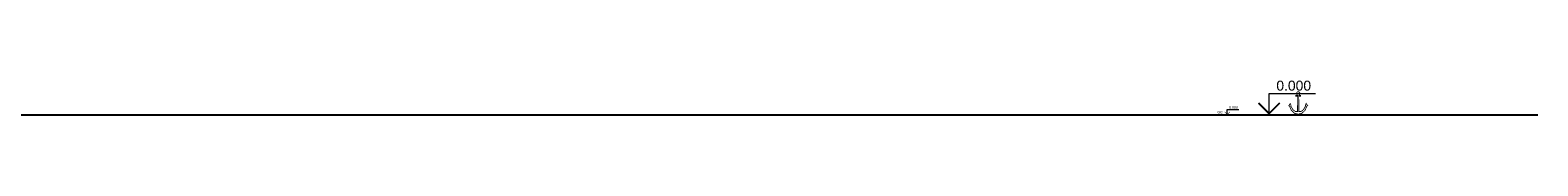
# Model space of a CAD drawing. Header units: millimetres. Extents: x -71610 to 156017, y -6562 to 30493.
# Tile 19 of 19: x 42203 to 156017, y -58 to 2589. Entities that reach past the tile are written whole.
import ezdxf
from ezdxf.enums import TextEntityAlignment as Align

# ---------------------------------------------------------------- set-up
doc = ezdxf.new("R2010")
doc.units = ezdxf.units.MM
doc.layers.get('Defpoints').update_dxf_attribs({"color": 6})
doc.layers.add('S - TEXT', color=7, linetype='Continuous', lineweight=9)
doc.styles.get("Standard").update_dxf_attribs({"font": 'arial.ttf'})

# ---------------------------------------------------------------- blocks, each defined once
blk = doc.blocks.new('*U4')
at = {"color": 0, "linetype": 'ByBlock', "lineweight": -2}
blk.add_line((-3, 0), (-8.44, 0), dxfattribs=at)
blk.add_lwpolyline([(-5.44, 0), (-5.44, 5), (5.52, 5)], dxfattribs=at)
at = {"color": 0, "linetype": 'ByBlock', "lineweight": -2, "const_width": 0.4}
blk.add_lwpolyline([(-2.94, 2.78), (-5.44, 0.28), (-7.94, 2.78)], dxfattribs=at)
at = {"layer": 'Defpoints', "color": 253, "lineweight": -2, "const_width": 0.2}
blk.add_lwpolyline([(1.54, 4.63), (1.54, 4.55), (1.97, 4.55), (1.97, 4.33), (1.54, 4.33), (1.58, 0.78), (2.11, 0.78), (2.67, 1.21), (3.15, 2.04), (3.1, 2.13), (3.29, 2.65), (3.64, 2.13), (3.46, 2.04), (3.05, 1.07), (2.27, 0.32), (1.54, 0.18), (1.42, 0), (1.3, 0.18), (0.57, 0.32), (-0.21, 1.07), (-0.62, 2.04), (-0.8, 2.13), (-0.45, 2.65), (-0.26, 2.13), (-0.31, 2.04), (0.17, 1.21), (0.73, 0.78), (1.26, 0.78), (1.3, 4.33), (0.87, 4.33), (0.87, 4.55), (1.3, 4.55), (1.3, 4.63, -6.532617)], format="xyb", close=True, dxfattribs=at)
at = {"color": 0, "linetype": 'ByBlock', "lineweight": -2, "oblique": 15}
for tag, p in [('ОТМЕТКА', (0.32, 6.87)), ('НТЕКСТ', (5.81, 2.5))]:
    blk.add_attdef(tag, text='', height=3, dxfattribs=at).set_placement(p, align=Align.MIDDLE_CENTER)
blk = doc.blocks.new('*U6')
at = {"color": 0, "linetype": 'ByBlock', "lineweight": -2}
blk.add_line((3, 0), (11.8, 0), dxfattribs=at)
at = {"color": 0, "linetype": 'ByBlock', "lineweight": -2, "const_width": 0.4}
blk.add_lwpolyline([(6.3, 2.8), (8.8, 0.3), (11.3, 2.8)], dxfattribs=at)
at = {"color": 0, "linetype": 'ByBlock', "lineweight": -2}
blk.add_lwpolyline([(8.8, 0), (8.8, 5), (19.8, 5)], dxfattribs=at)
at = {"layer": 'Defpoints', "color": 253, "lineweight": -2, "const_width": 0.2}
blk.add_lwpolyline([(3.2, 2.4), (2, 2.4), (2, 2.7), (2.5, 3.1), (4, 3.1), (4.5, 2.7), (4.5, 2), (4, 1.6), (2.5, 1.6), (2, 2), (2, 2), (2, 2.7), (1.5, 3.1), (0, 3.1), (-0.5, 2.7), (-0.5, 2), (0, 1.6), (1.5, 1.6), (2, 2), (2, 2.4), (0.8, 2.4)], dxfattribs=at)
at = {"color": 0, "linetype": 'ByBlock', "lineweight": -2, "oblique": 15}
for tag, p in [('ОТМЕТКА', (14.6, 6.9)), ('НТЕКСТ', (20.1, 2.5))]:
    blk.add_attdef(tag, text='', height=3, dxfattribs=at).set_placement(p, align=Align.MIDDLE_CENTER)

msp = doc.modelspace()

# ---------------------------------------------------------------- linework, layer by layer
at = {"layer": 'Defpoints'}
msp.add_lwpolyline([(-71610, 0), (156016.8, 0)], dxfattribs=at)

# ---------------------------------------------------------------- block references
at = {"layer": 'S - TEXT'}
ref = msp.add_blockref('*U4', (137471.4, 0), dxfattribs=dict(at, xscale=320.4, yscale=320.4, zscale=320.4))
ref.add_attrib('ОТМЕТКА', '0.000', dxfattribs={"layer": '0', "color": 0, "linetype": 'ByBlock', "lineweight": -2, "height": 750}).set_placement((137587.2, 2200.5), align=Align.MIDDLE_CENTER)
ref = msp.add_blockref('*U6', (131867.4, 0), dxfattribs=dict(at, xscale=80.1, yscale=80.1, zscale=80.1))
ref.add_attrib('ОТМЕТКА', '0.000', dxfattribs={"layer": '0', "color": 0, "linetype": 'ByBlock', "lineweight": -2, "height": 200}).set_placement((133044, 550.1), align=Align.MIDDLE_CENTER)

doc.saveas('drawing.dxf')
